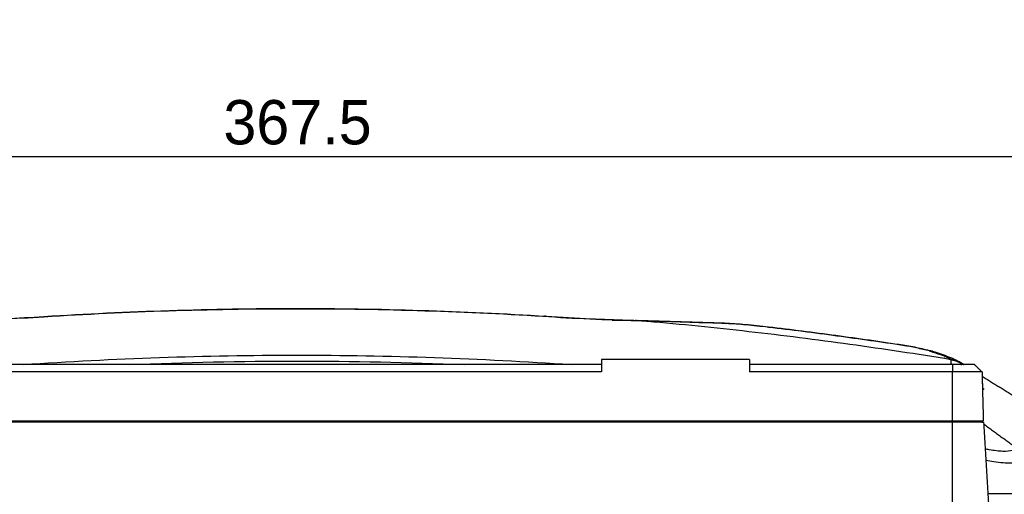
# Model space of a CAD drawing. Header units: millimetres. Extents: x 9946 to 11276, y -3292 to -1962.
# Tile 91 of 170: x 10880 to 11080, y -2477 to -2381. Entities that reach past the tile are written whole.
import ezdxf

# ---------------------------------------------------------------- set-up
doc = ezdxf.new("R2010")
doc.units = ezdxf.units.MM
doc.layers.add('ROXX NEO lite', color=7, linetype='Continuous', true_color=0x000000)
doc.dimstyles.get("Standard").update_dxf_attribs({"dimscale": 10, "dimtxt": 2.5, "dimasz": 3, "dimexe": 1, "dimexo": 0.5, "dimgap": 0.8, "dimtad": 1, "dimtoh": 1, "dimdec": 1, "dimzin": 1, "dimdsep": 46, "dimtxsty": 'Standard', "dimblk": 'OPEN90', "dimcen": 2.5, "dimadec": 1, "dimazin": 1, "dimtfac": 1, "dimtdec": 4, "dimtix": 1, "dimtofl": 0, "dimtmove": 1, "dimatfit": 3, "dimldrblk": 'OPEN90', "dimfxl": 1, "dimtolj": 1, "dimtzin": 1, "dimarcsym": 0})

# ---------------------------------------------------------------- blocks, each defined once
blk = doc.blocks.new('*D2')
at = {"layer": 'Defpoints', "color": 0}
for p in [(10752.2, -2185.89), (11119.7, -2185.89), (11119.7, -2408.45)]:
    blk.add_point(p, dxfattribs=at)
at = {"layer": 'ROXX NEO lite', "color": 0, "lineweight": -2}
for p, q in [((10752.2, -2191.89), (10752.2, -2411.45)), ((11119.7, -2191.89), (11119.7, -2411.45)), ((10758.2, -2408.45), (11113.69, -2408.45))]:
    blk.add_line(p, q, dxfattribs=at)
at = {"layer": 'ROXX NEO lite', "color": 0}
for points in [[(10758.2, -2407.45), (10758.2, -2409.45), (10752.2, -2408.45)], [(11113.69, -2409.45), (11113.69, -2407.45), (11119.7, -2408.45)]]:
    blk.add_solid(points, dxfattribs=at)
at = {"layer": 'ROXX NEO lite', "color": 0, "insert": (10935.95, -2401.54), "char_height": 9.002, "attachment_point": 5}
blk.add_mtext('\\A1;367.5', dxfattribs=at)

msp = doc.modelspace()

# ---------------------------------------------------------------- linework, layer by layer
at = {"layer": 'ROXX NEO lite', "color": 18, "lineweight": -3, "true_color": 0x000000}
for points, degree in [([(10985.82, -2440.95), (10968.62, -2439.89), (10934.88, -2438.9), (10901.39, -2439.97), (10884.43, -2441.05)], 3), ([(10884.43, -2441.05), (10878.61, -2441.42), (10872.66, -2441.68), (10866.79, -2441.83)], 3), ([(10884.43, -2441.05), (10884.43, -2440.97), (10884.43, -2440.93), (10884.44, -2440.93)], 3), ([(10986.48, -2440.88), (10986.26, -2440.87), (10986.05, -2440.89), (10985.82, -2440.95)], 3), ([(11004.89, -2441.83), (11004.82, -2441.78), (11004.76, -2441.75), (11004.71, -2441.73)], 3), ([(11007.02, -2441.88), (11006.31, -2441.86), (11005.6, -2441.84), (11004.89, -2441.83)], 3), ([(11007.02, -2441.88), (11013.9, -2442.48), (11027.64, -2443.87), (11048.2, -2446.46), (11061.85, -2448.52), (11068.67, -2449.64)], 3), ([(11007.94, -2441.96), (11007.94, -2441.93), (11007.95, -2441.9)], 2), ([(11023.03, -2442.38), (11018.24, -2442.21), (11013.09, -2442.04), (11007.95, -2441.9)], 3), ([(11022.66, -2442.25), (11022.78, -2442.25), (11022.91, -2442.3), (11023.03, -2442.38)], 3), ([(11031.64, -2443.02), (11031.64, -2443.02), (11031.64, -2443.06), (11031.64, -2443.14)], 3), ([(11058.97, -2446.72), (11058.94, -2446.71), (11058.92, -2446.75), (11058.91, -2446.82)], 3), ([(11064.97, -2448.01), (11064.73, -2447.94), (11064.5, -2447.92), (11064.28, -2447.94)], 3), ([(10997.74, -2449.7), (10997.72, -2450.95), (10997.69, -2452.2)], 2), ([(11027.74, -2449.7), (11012.74, -2449.7), (10997.74, -2449.7)], 2), ([(11027.74, -2449.7), (11027.76, -2450.95), (11027.78, -2452.2)], 2), ([(11067.43, -2449.44), (11067.36, -2449.4), (11067.3, -2449.36)], 2), ([(11068.77, -2449.71), (11068.74, -2449.69), (11068.7, -2449.66), (11068.67, -2449.64)], 3), ([(11068.67, -2449.64), (11068.71, -2449.65), (11068.75, -2449.66), (11068.78, -2449.66)], 3), ([(11068.77, -2449.71), (11069.62, -2449.88), (11070.4, -2450.18), (11071.1, -2450.62)], 3), ([(11068.78, -2450.7), (11068.77, -2450.2), (11068.77, -2449.71)], 2), ([(10997.72, -2450.7), (10900.18, -2450.7), (10802.64, -2450.7)], 2), ([(10997.69, -2452.2), (10900.17, -2452.2), (10802.64, -2452.2)], 2), ([(11069.04, -2450.7), (11048.4, -2450.7), (11027.76, -2450.7)], 2), ([(11069.04, -2452.2), (11048.41, -2452.2), (11027.78, -2452.2)], 2), ([(11069.04, -2450.7), (11069.04, -2451.45), (11069.04, -2452.2)], 2), ([(11069.04, -2462.1), (11069.04, -2457.15), (11069.04, -2452.2)], 2), ([(11070.86, -2450.79), (11070.81, -2450.76), (11070.75, -2450.73), (11070.7, -2450.7)], 3), ([(11071.04, -2450.5), (11071.03, -2450.52), (11071.02, -2450.54), (11071, -2450.56)], 3), ([(11071.18, -2450.58), (11071.13, -2450.55), (11071.09, -2450.53), (11071.04, -2450.5)], 3), ([(11071.1, -2450.62), (11071.1, -2450.65), (11071.11, -2450.67), (11071.11, -2450.7)], 3), ([(11075.14, -2454.62), (11075.12, -2454.57), (11075.1, -2454.53), (11075.07, -2454.49)], 3), ([(11075.1, -2455.51), (11075.21, -2455.57), (11075.32, -2455.62), (11075.44, -2455.68)], 3), ([(10802.64, -2462.1), (10935.84, -2462.1), (11069.04, -2462.1)], 2), ([(11069.04, -2462.4), (11069.04, -2462.25), (11069.04, -2462.1)], 2), ([(11071.8, -2462.1), (11073.56, -2462.25), (11075.32, -2462.4)], 2), ([(11074.46, -2462.1), (11074.63, -2462.22), (11074.81, -2462.35)], 2), ([(11069.04, -2462.4), (10935.84, -2462.4), (10802.64, -2462.4)], 2), ([(11069.04, -2498.64), (11069.04, -2480.52), (11069.04, -2462.4)], 2), ([(11075.31, -2462.73), (11078.59, -2465.13), (11081.87, -2467.54)], 2), ([(11075.32, -2462.4), (11076.4, -2480.52), (11077.48, -2498.64)], 2), ([(11085.84, -2476.97), (11081, -2476.97), (11076.16, -2476.97)], 2)]:
    msp.add_open_spline(points, degree=degree, dxfattribs=at)
at = {"layer": 'ROXX NEO lite', "color": 18, "true_color": 0x000000}
for points, knots in [([(10884.45, -2440.93), (10901.44, -2439.85), (10918.49, -2439.31), (10935.51, -2439.3), (10952.5, -2439.29), (10969.52, -2439.82), (10986.48, -2440.89)], [1.024505, 1.024505, 1.024505, 1.024505, 52.124581, 52.124581, 52.124581, 103.130847, 103.130847, 103.130847, 103.130847]), ([(10884.45, -2440.93), (10901.44, -2439.85), (10918.49, -2439.31), (10935.51, -2439.3), (10952.5, -2439.29), (10969.52, -2439.82), (10986.48, -2440.89)], [1.024505, 1.024505, 1.024505, 1.024505, 52.124581, 52.124581, 52.124581, 103.130847, 103.130847, 103.130847, 103.130847]), ([(10986.48, -2440.89), (10989.53, -2441.08), (10992.53, -2441.25), (10995.56, -2441.39), (10998.03, -2441.5), (11000.45, -2441.59), (11002.86, -2441.66)], [0.217602, 0.217602, 0.217602, 0.217602, 9.346875, 9.346875, 9.346875, 16.821035, 16.821035, 16.821035, 16.821035]), ([(10986.48, -2440.89), (10989.53, -2441.08), (10992.53, -2441.25), (10995.56, -2441.39), (10998.03, -2441.5), (11000.45, -2441.59), (11002.86, -2441.66)], [0.217602, 0.217602, 0.217602, 0.217602, 9.346875, 9.346875, 9.346875, 16.821035, 16.821035, 16.821035, 16.821035]), ([(10999.87, -2441.68), (11000.31, -2441.67), (11001.3, -2441.66), (11002.3, -2441.66), (11002.86, -2441.66)], [0.39187, 0.39187, 0.39187, 0.39187, 1.718483, 3.385835, 3.385835, 3.385835, 3.385835]), ([(10999.87, -2441.68), (11000.31, -2441.67), (11001.3, -2441.66), (11002.3, -2441.66), (11002.86, -2441.66)], [0.39187, 0.39187, 0.39187, 0.39187, 1.718483, 3.385835, 3.385835, 3.385835, 3.385835]), ([(11022.66, -2442.25), (11024.05, -2442.3), (11025.53, -2442.4), (11026.95, -2442.53), (11028.5, -2442.67), (11030.09, -2442.84), (11031.64, -2443.02)], [0.255129, 0.255129, 0.255129, 0.255129, 4.66002, 4.66002, 4.66002, 9.379679, 9.379679, 9.379679, 9.379679]), ([(11022.66, -2442.25), (11024.05, -2442.3), (11025.53, -2442.4), (11026.95, -2442.53), (11028.5, -2442.67), (11030.09, -2442.84), (11031.64, -2443.02)], [0.255129, 0.255129, 0.255129, 0.255129, 4.66002, 4.66002, 4.66002, 9.379679, 9.379679, 9.379679, 9.379679]), ([(11031.64, -2443.02), (11036.21, -2443.56), (11040.77, -2444.14), (11045.33, -2444.76), (11049.86, -2445.37), (11054.45, -2446.03), (11058.97, -2446.72)], [0.272448, 0.272448, 0.272448, 0.272448, 14.072118, 14.072118, 14.072118, 27.848724, 27.848724, 27.848724, 27.848724]), ([(11031.64, -2443.02), (11036.21, -2443.56), (11040.77, -2444.14), (11045.33, -2444.76), (11049.86, -2445.37), (11054.45, -2446.03), (11058.97, -2446.72)], [0.272448, 0.272448, 0.272448, 0.272448, 14.072118, 14.072118, 14.072118, 27.848724, 27.848724, 27.848724, 27.848724]), ([(11058.97, -2446.72), (11060.01, -2446.88), (11061.07, -2447.07), (11062.07, -2447.29), (11063.08, -2447.5), (11064.06, -2447.75), (11064.97, -2448.01)], [0.228452, 0.228452, 0.228452, 0.228452, 3.429882, 3.429882, 3.429882, 6.662961, 6.662961, 6.662961, 6.662961]), ([(11058.97, -2446.72), (11060.01, -2446.88), (11061.07, -2447.07), (11062.07, -2447.29), (11063.08, -2447.5), (11064.06, -2447.75), (11064.97, -2448.01)], [0.228452, 0.228452, 0.228452, 0.228452, 3.429882, 3.429882, 3.429882, 6.662961, 6.662961, 6.662961, 6.662961]), ([(11064.97, -2448.01), (11066.15, -2448.35), (11067.23, -2448.71), (11068.23, -2449.11), (11069.31, -2449.54), (11070.17, -2449.95), (11071.04, -2450.5)], [0.242184, 0.242184, 0.242184, 0.242184, 4.456022, 4.456022, 4.456022, 8.903854, 8.903854, 8.903854, 8.903854]), ([(11064.97, -2448.01), (11066.15, -2448.35), (11067.23, -2448.71), (11068.23, -2449.11), (11069.31, -2449.54), (11070.17, -2449.95), (11071.04, -2450.5)], [0.242184, 0.242184, 0.242184, 0.242184, 4.456022, 4.456022, 4.456022, 8.903854, 8.903854, 8.903854, 8.903854])]:
    msp.add_open_spline(points, degree=3, knots=knots, dxfattribs=at)
for points, degree in [([(10868.81, -2441.66), (10873.94, -2441.51), (10879.1, -2441.27), (10884.44, -2440.93)], 3), ([(10868.81, -2441.66), (10873.94, -2441.51), (10879.1, -2441.27), (10884.44, -2440.93)], 3), ([(11002.86, -2441.66), (11003.47, -2441.68), (11004.09, -2441.7), (11004.71, -2441.73)], 3), ([(11002.86, -2441.66), (11003.47, -2441.68), (11004.09, -2441.7), (11004.71, -2441.73)], 3), ([(11004.41, -2441.82), (11004.45, -2441.74), (11004.52, -2441.7), (11004.6, -2441.7)], 3), ([(11004.41, -2441.82), (11004.45, -2441.74), (11004.52, -2441.7), (11004.6, -2441.7)], 3), ([(11004.71, -2441.73), (11004.97, -2441.74), (11005.48, -2441.77), (11006.25, -2441.82), (11006.77, -2441.86), (11007.02, -2441.88)], 3), ([(11004.71, -2441.73), (11004.97, -2441.74), (11005.48, -2441.77), (11006.25, -2441.82), (11006.77, -2441.86), (11007.02, -2441.88)], 3), ([(11005, -2441.71), (11010.83, -2441.86), (11016.94, -2442.04), (11022.66, -2442.25)], 3), ([(11005, -2441.71), (11010.83, -2441.86), (11016.94, -2442.04), (11022.66, -2442.25)], 3), ([(11071.16, -2450.61), (11071.23, -2450.65), (11071.31, -2450.7)], 2), ([(11071.16, -2450.61), (11071.23, -2450.65), (11071.31, -2450.7)], 2), ([(11075.01, -2452.2), (11074.24, -2451.45), (11073.47, -2450.7)], 2), ([(11075.01, -2452.2), (11074.24, -2451.45), (11073.47, -2450.7)], 2), ([(11075.01, -2452.2), (11075.14, -2457.15), (11075.27, -2462.1)], 2), ([(11075.01, -2452.2), (11075.14, -2457.15), (11075.27, -2462.1)], 2), ([(11075.03, -2453.04), (11078.44, -2455.19), (11081.85, -2457.33)], 2), ([(11075.03, -2453.04), (11078.44, -2455.19), (11081.85, -2457.33)], 2)]:
    msp.add_open_spline(points, degree=degree, dxfattribs=at)
at = {"layer": 'ROXX NEO lite', "color": 18, "lineweight": -3, "true_color": 0x000000}
for points, knots in [([(11004.89, -2441.83), (11001.77, -2441.75), (10995.33, -2441.53), (10988.92, -2441.16), (10985.82, -2440.95)], [0, 0, 0, 0, 9.689523, 19.379045, 19.379045, 19.379045, 19.379045]), ([(11031.64, -2443.14), (11030.01, -2442.95), (11027, -2442.62), (11024.3, -2442.43), (11023.03, -2442.38)], [0, 0, 0, 0, 4.385191, 8.770383, 8.770383, 8.770383, 8.770383]), ([(11058.91, -2446.82), (11054.65, -2446.17), (11045.62, -2444.88), (11036.25, -2443.68), (11031.64, -2443.14)], [0, 0, 0, 0, 13.762606, 27.525227, 27.525227, 27.525227, 27.525227]), ([(11064.28, -2447.94), (11063.47, -2447.72), (11061.77, -2447.31), (11059.91, -2446.97), (11058.91, -2446.82)], [0, 0, 0, 0, 2.881722, 5.763446, 5.763446, 5.763446, 5.763446]), ([(11064.28, -2447.94), (11065.31, -2448.23), (11066.96, -2448.77), (11068.16, -2449.32), (11068.6, -2449.57)], [-6.636924, -6.636924, -6.636924, -6.636924, -3.023753, 0, 0, 0, 0]), ([(10880.23, -2450.7), (10898.58, -2449.44), (10935.85, -2448.13), (10973.13, -2449.44), (10991.52, -2450.7)], [11.679778, 11.679778, 11.679778, 11.679778, 67.244674, 122.90808, 122.90808, 122.90808, 122.90808]), ([(10901.84, -2450.7), (10913.21, -2450.23), (10935.82, -2449.77), (10958.44, -2450.23), (10969.78, -2450.7)], [-164.203114, -164.203114, -164.203114, -164.203114, -129.398034, -94.67963, -94.67963, -94.67963, -94.67963]), ([(11068.78, -2449.61), (11069.03, -2449.66), (11069.57, -2449.8), (11070.33, -2450.09), (11070.82, -2450.36), (11071.04, -2450.5)], [-2.465862, -2.465862, -2.465862, -2.465862, -1.756716, -0.878358, 0, 0, 0, 0]), ([(11081.87, -2467.59), (11081.86, -2467.69), (11081.73, -2467.9), (11081.04, -2468.25), (11079.37, -2468.43), (11077.21, -2468.14), (11075.93, -2467.9), (11075.65, -2467.85)], [-12.807692, -12.807692, -12.807692, -12.807692, -11.206731, -9.60577, -6.403848, -3.201926, -2.29641, -2.29641, -2.29641, -2.29641]), ([(11083.39, -2469.88), (11083.37, -2470.03), (11083.12, -2470.3), (11082.31, -2470.61), (11081.02, -2470.78), (11079.3, -2470.71), (11077.62, -2470.47), (11076.35, -2470.25), (11075.78, -2470.16)], [-12.783199, -12.783199, -12.783199, -12.783199, -10.652666, -8.522133, -6.391599, -4.261066, -2.130533, -0.528894, -0.528894, -0.528894, -0.528894])]:
    msp.add_open_spline(points, degree=3, knots=knots, dxfattribs=at)
for points, weights in [([(11007.89, -2441.9), (11007.92, -2441.9), (11007.95, -2441.9)], [0.999987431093, 0.9999936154, 1]), ([(11075.01, -2452.2), (11075.01, -2452.2), (11069.04, -2452.2)], [1, 0.70710678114, 1]), ([(11069.04, -2462.1), (11075.27, -2462.1), (11075.27, -2462.1)], [1, 0.707106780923, 1]), ([(11075.32, -2462.4), (11075.32, -2462.4), (11069.04, -2462.4)], [1, 0.707106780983, 1])]:
    msp.add_rational_spline(points, weights, degree=2, dxfattribs=at)
at = {"layer": 'ROXX NEO lite', "color": 18, "true_color": 0x000000}
msp.add_rational_spline([(11073.47, -2450.7), (11073.47, -2450.7), (11069.04, -2450.7)], [1, 0.707106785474, 1], degree=2, dxfattribs=at)
msp.add_rational_spline([(11073.47, -2450.7), (11073.47, -2450.7), (11069.04, -2450.7)], [1, 0.707106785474, 1], degree=2, dxfattribs=at)

# ---------------------------------------------------------------- dimensions: what is measured, and where the dimension line sits
at = {"layer": 'ROXX NEO lite', "color": 5, "true_color": 0x0000ff}
dim = msp.add_linear_dim(base=(11119.7, -2408.45), p1=(10752.2, -2185.89), p2=(11119.7, -2185.89), dimstyle='Standard', override={"dimscale": 3.0005, "dimtxt": 3, "dimasz": 2, "dimexe": 1, "dimexo": 2, "dimgap": 0.8, "dimtad": 1, "dimtih": 0, "dimtoh": 0, "dimdec": 1, "dimlfac": 1, "dimzin": 1, "dimtxsty": 'Standard', "dimsah": 0, "dimcen": 2.5, "dimadec": 1, "dimazin": 1, "dimtix": 0, "dimtmove": 0, "dimtzin": 1}, dxfattribs=at)
dim.commit()
dim.dimension.update_dxf_attribs({"geometry": '*D2', "text_midpoint": (10935.95, -2401.54)})

doc.saveas('drawing.dxf')
